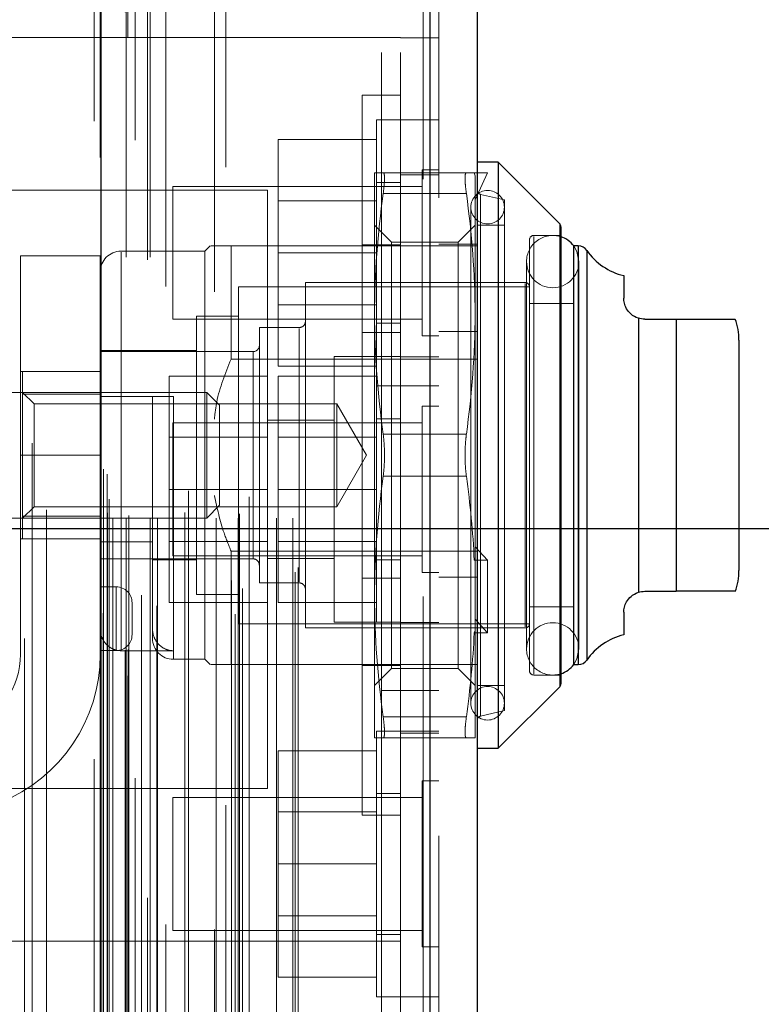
# Model space of a CAD drawing. Header units: inches. Extents: x 0.2 to 10.7, y 0.2 to 7.9.
# Tile 26 of 104: x 2.134 to 2.25, y 3.318 to 3.472. Entities that reach past the tile are written whole.
import ezdxf

# ---------------------------------------------------------------- set-up
doc = ezdxf.new("R2010")
doc.units = ezdxf.units.IN
doc.header["$MEASUREMENT"] = 0
doc.linetypes.add('HIDDEN', pattern=[0.07500000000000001, 0.05, -0.025])
doc.layers.add('DIMENSIONS', color=140, linetype='Continuous')
doc.styles.add('SLDTEXTSTYLE0', font='TXT', dxfattribs={"width": 0.7})
doc.dimstyles.new('SLDDIMSTYLE1', dxfattribs={"dimtxt": 0.0849609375, "dimasz": 0.13, "dimexe": 0, "dimexo": 0.0625, "dimgap": 0.021240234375, "dimtad": 0, "dimtih": 1, "dimtoh": 1, "dimlfac": 12, "dimrnd": 1e-09, "dimzin": 12, "dimdsep": 46, "dimtxsty": 'SLDTEXTSTYLE0', "dimsah": 1, "dimcen": 0.09, "dimadec": 0, "dimazin": 3, "dimtfac": 1, "dimtmove": 0, "dimatfit": 0, "dimfxl": 0, "dimfrac": 2, "dimtolj": 1, "dimtzin": 12, "dimarcsym": 0})
doc.dimstyles.new('SLDDIMSTYLE3', dxfattribs={"dimtxt": 0.18, "dimasz": 0.13, "dimexe": 0, "dimexo": 0.0625, "dimgap": 0, "dimtad": 0, "dimtih": 1, "dimtoh": 1, "dimdec": 0, "dimrnd": 1e-09, "dimzin": 0, "dimdsep": 46, "dimtxsty": 'Standard', "dimsah": 1, "dimcen": 0.09, "dimadec": 0, "dimazin": 0, "dimtfac": 0.13, "dimtdec": 0, "dimtofl": 0, "dimtmove": 0, "dimatfit": 3, "dimfxl": 0, "dimfrac": 2, "dimtolj": 1, "dimtzin": 0, "dimarcsym": 0})

# ---------------------------------------------------------------- blocks, each defined once
blk = doc.blocks.new('_D_11')
at = {"layer": 'DIMENSIONS'}
for p, q in [((2.351322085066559, 3.39245249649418), (2.351322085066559, 3.64245249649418)), ((2.053035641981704, 3.392452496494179), (2.476322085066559, 3.39245249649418)), ((2.157561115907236, 3.240619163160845), (2.47632208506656, 3.240619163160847)), ((2.35132208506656, 3.014391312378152), (2.35132208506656, 3.240619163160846)), ((2.466185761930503, 3.014391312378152), (2.35132208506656, 3.014391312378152)), ((2.619377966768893, 3.014391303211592), (2.59084787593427, 3.014391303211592)), ((2.59084787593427, 3.014391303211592), (2.59084787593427, 2.879360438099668)), ((2.871847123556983, 3.014391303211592), (2.900377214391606, 3.014391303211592)), ((2.900377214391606, 3.014391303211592), (2.900377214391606, 2.879360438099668)), ((2.59084787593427, 2.879360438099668), (2.619377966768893, 2.879360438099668)), ((2.900377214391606, 2.879360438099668), (2.871847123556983, 2.879360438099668))]:
    blk.add_line(p, q, dxfattribs=at)
for points in [[(2.351322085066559, 3.39245249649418), (2.371322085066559, 3.52245249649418), (2.331322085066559, 3.52245249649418)], [(2.35132208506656, 3.240619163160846), (2.33132208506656, 3.110619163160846), (2.37132208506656, 3.110619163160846)]]:
    blk.add_solid(points, dxfattribs=at)
at = {"layer": 'DIMENSIONS', "char_height": 0.08333333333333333, "attachment_point": 1, "style": 'SLDTEXTSTYLE0'}
for s, insert in [('1.82', (2.619377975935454, 3.140833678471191)), ('46.3', (2.619377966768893, 2.986782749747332))]:
    blk.add_mtext(s, dxfattribs=dict(at, insert=insert))
blk = doc.blocks.new('_D_12')
at = {"layer": 'DIMENSIONS'}
for p, q in [((1.981681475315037, 3.321098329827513), (1.981681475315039, 2.947317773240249)), ((2.133514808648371, 3.196619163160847), (2.133514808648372, 2.94731777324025)), ((1.410269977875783, 3.072317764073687), (1.38173988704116, 3.072317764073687)), ((1.38173988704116, 3.072317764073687), (1.38173988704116, 2.937286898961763)), ((1.662739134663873, 3.072317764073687), (1.691269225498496, 3.072317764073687)), ((1.691269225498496, 3.072317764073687), (1.691269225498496, 2.937286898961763)), ((1.981681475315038, 3.072317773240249), (1.77787214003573, 3.072317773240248)), ((2.133514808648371, 3.072317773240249), (2.383514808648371, 3.07231777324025)), ((1.38173988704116, 2.937286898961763), (1.410269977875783, 2.937286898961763)), ((1.691269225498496, 2.937286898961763), (1.662739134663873, 2.937286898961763))]:
    blk.add_line(p, q, dxfattribs=at)
for points in [[(1.981681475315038, 3.072317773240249), (1.851681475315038, 3.092317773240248), (1.851681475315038, 3.052317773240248)], [(2.133514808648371, 3.072317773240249), (2.263514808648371, 3.05231777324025), (2.263514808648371, 3.09231777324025)]]:
    blk.add_solid(points, dxfattribs=at)
at = {"layer": 'DIMENSIONS', "char_height": 0.08333333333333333, "attachment_point": 1, "style": 'SLDTEXTSTYLE0'}
for s, insert in [('1.82', (1.410269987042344, 3.198760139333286)), ('46.3', (1.410269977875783, 3.044709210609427))]:
    blk.add_mtext(s, dxfattribs=dict(at, insert=insert))

msp = doc.modelspace()

# ---------------------------------------------------------------- linework, layer by layer
at = {"color": 7, "linetype": 'HIDDEN', "lineweight": 18}
for p, q in [((2.150543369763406, 3.269389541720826), (2.150543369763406, 5.159665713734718)), ((2.150543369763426, 3.269389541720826), (2.150543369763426, 5.159665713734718)), ((2.145275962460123, 5.156331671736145), (2.145275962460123, 3.272723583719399)), ((2.150118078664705, 3.273393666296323), (2.150118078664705, 5.155661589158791)), ((2.150627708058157, 3.273483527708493), (2.150627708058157, 5.155571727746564)), ((2.134388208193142, 3.275211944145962), (2.134388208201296, 5.153848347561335)), ((2.134388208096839, 3.27522035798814), (2.134388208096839, 5.153846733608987)), ((2.151688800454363, 5.153351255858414), (2.151688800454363, 3.275675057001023)), ((2.152681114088, 3.274458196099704), (2.152681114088, 5.154597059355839)), ((2.146215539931, 5.150637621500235), (2.146215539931, 3.278417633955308)), ((2.146242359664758, 3.278207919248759), (2.146242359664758, 5.150847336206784)), ((2.146693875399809, 3.279171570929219), (2.146693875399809, 5.149883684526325)), ((2.146693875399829, 3.279171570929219), (2.146693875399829, 5.149883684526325)), ((2.155078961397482, 3.28036268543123), (2.155078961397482, 5.148694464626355)), ((2.165924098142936, 5.149109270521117), (2.165924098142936, 3.279950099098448)), ((2.167355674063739, 3.279021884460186), (2.167355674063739, 5.150033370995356)), ((2.196796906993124, 5.147247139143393), (2.196796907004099, 3.281808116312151)), ((2.196796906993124, 3.28180811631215), (2.196796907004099, 5.147247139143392)), ((2.197838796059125, 3.28180811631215), (2.197838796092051, 5.147247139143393)), ((2.152712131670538, 3.28200531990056), (2.152712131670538, 5.147049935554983)), ((2.168536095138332, 3.283055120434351), (2.168536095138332, 5.146003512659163)), ((2.166771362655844, 3.284324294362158), (2.166771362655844, 5.144730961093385)), ((2.199275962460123, 5.144301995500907), (2.199275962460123, 3.284753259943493)), ((2.137824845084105, 3.286484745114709), (2.137824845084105, 5.14254605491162)), ((2.176788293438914, 3.285626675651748), (2.176788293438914, 5.143428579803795)), ((2.177221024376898, 3.286357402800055), (2.177221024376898, 5.142697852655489)), ((2.148207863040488, 3.2940746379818), (2.148207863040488, 5.134980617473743)), ((2.148207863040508, 3.2940746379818), (2.148207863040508, 5.134980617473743)), ((2.150281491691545, 5.134980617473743), (2.150281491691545, 3.2940746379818)), ((2.150281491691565, 3.2940746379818), (2.150281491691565, 5.134980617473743)), ((2.154031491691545, 3.2940746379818), (2.154031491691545, 5.134980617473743)), ((2.154031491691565, 5.134980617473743), (2.154031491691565, 3.2940746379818)), ((2.155204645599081, 3.2940746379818), (2.155204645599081, 5.134980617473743)), ((2.164375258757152, 3.2940746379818), (2.164375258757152, 5.134980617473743)), ((2.167820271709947, 3.2940746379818), (2.167820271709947, 5.134980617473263)), ((2.173855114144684, 3.2940746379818), (2.173855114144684, 5.134980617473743)), ((2.176387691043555, 3.2940746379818), (2.176387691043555, 5.134980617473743)), ((2.176387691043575, 3.2940746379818), (2.176387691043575, 5.134980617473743)), ((2.147364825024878, 3.294907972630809), (2.147364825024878, 5.134147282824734)), ((2.147364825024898, 3.294907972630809), (2.147364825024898, 5.134147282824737)), ((2.150698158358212, 3.294491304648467), (2.150698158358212, 5.134563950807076)), ((2.153614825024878, 5.134563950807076), (2.153614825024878, 3.294491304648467)), ((2.159503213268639, 3.294991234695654), (2.159503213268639, 5.134105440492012)), ((2.168032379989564, 3.294738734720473), (2.168032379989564, 5.134319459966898)), ((2.147609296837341, 3.297069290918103), (2.147609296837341, 5.131985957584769)), ((2.156495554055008, 5.130414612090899), (2.156495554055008, 3.298626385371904)), ((2.160050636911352, 3.298369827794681), (2.160050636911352, 5.130685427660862)), ((2.160050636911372, 3.298369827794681), (2.160050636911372, 5.130685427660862)), ((2.169546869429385, 3.297440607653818), (2.169546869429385, 5.131614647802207)), ((2.164106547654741, 5.129585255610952), (2.164106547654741, 3.2994713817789)), ((2.14674722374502, 3.301760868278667), (2.14674722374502, 5.127294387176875)), ((2.146747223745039, 3.301760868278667), (2.146747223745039, 5.127294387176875)), ((2.147294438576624, 3.300987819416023), (2.147294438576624, 5.12806743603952)), ((2.147294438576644, 3.300987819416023), (2.147294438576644, 5.12806743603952)), ((2.135555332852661, 3.305851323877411), (2.135555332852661, 5.123203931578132)), ((2.190275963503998, 5.06198596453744), (2.190275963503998, 3.367069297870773)), ((2.190275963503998, 5.06198596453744), (2.190275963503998, 3.367069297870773)), ((2.190275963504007, 3.367069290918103), (2.190275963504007, 5.06198595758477)), ((2.190275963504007, 3.367069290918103), (2.190275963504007, 5.06198595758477)), ((2.193275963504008, 3.367069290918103), (2.193275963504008, 5.06198595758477)), ((2.19327596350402, 3.46943045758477), (2.11827596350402, 3.46943045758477)), ((2.19327596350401, 3.46938879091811), (2.19927596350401, 3.46938879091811)), ((2.187275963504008, 3.403947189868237), (2.187275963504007, 3.460363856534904)), ((2.193275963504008, 3.460363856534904), (2.187275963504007, 3.460363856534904)), ((2.189525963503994, 3.456513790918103), (2.189525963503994, 3.43568045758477)), ((2.193275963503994, 3.456513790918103), (2.189525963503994, 3.456513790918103)), ((2.199275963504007, 3.456513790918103), (2.193275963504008, 3.456513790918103)), ((2.189525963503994, 3.45343045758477), (2.174109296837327, 3.45343045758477)), ((2.174109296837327, 3.45343045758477), (2.174109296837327, 3.43568045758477)), ((2.189199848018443, 3.448238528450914), (2.189199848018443, 3.426092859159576)), ((2.203590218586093, 3.448238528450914), (2.190557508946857, 3.448238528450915)), ((2.199275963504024, 3.447888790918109), (2.193275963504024, 3.447888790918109)), ((2.196671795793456, 3.448701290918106), (2.196671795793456, 3.435680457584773)), ((2.199275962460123, 3.448701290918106), (2.196671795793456, 3.448701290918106)), ((2.204818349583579, 3.448238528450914), (2.204947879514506, 3.447749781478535)), ((2.204818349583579, 3.448238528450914), (2.206916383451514, 3.448238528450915)), ((2.206916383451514, 3.448238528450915), (2.204947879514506, 3.443974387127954)), ((2.193275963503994, 3.446722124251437), (2.189525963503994, 3.446722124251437)), ((2.204947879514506, 3.447749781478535), (2.204947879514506, 3.426092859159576)), ((2.172442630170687, 3.445472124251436), (2.089109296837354, 3.445472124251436)), ((2.157609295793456, 3.446097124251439), (2.157609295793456, 3.435680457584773)), ((2.196671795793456, 3.446097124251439), (2.157609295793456, 3.446097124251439)), ((2.172442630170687, 3.351722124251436), (2.172442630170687, 3.445472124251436)), ((2.203590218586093, 3.444957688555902), (2.190557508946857, 3.444957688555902)), ((2.203590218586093, 3.4449576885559), (2.190557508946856, 3.444957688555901)), ((2.209541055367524, 3.443973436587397), (2.205784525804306, 3.444840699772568)), ((2.205784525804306, 3.444803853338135), (2.205784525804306, 3.36309052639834)), ((2.189525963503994, 3.44384295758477), (2.174109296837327, 3.44384295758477)), ((2.209541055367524, 3.443973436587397), (2.209541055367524, 3.403947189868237)), ((2.204291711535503, 3.442825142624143), (2.204291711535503, 3.365069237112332)), ((2.218207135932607, 3.36766576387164), (2.218207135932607, 3.440228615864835)), ((2.191863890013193, 3.437372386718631), (2.189199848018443, 3.440036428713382)), ((2.204947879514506, 3.440036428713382), (2.202283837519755, 3.437372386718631)), ((2.209541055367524, 3.440036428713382), (2.205275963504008, 3.440036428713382)), ((2.191863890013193, 3.437372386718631), (2.191863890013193, 3.370521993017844)), ((2.202283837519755, 3.437372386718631), (2.191863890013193, 3.437372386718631)), ((2.199275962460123, 3.437055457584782), (2.205275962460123, 3.437055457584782)), ((2.202283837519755, 3.437372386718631), (2.202283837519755, 3.370521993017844)), ((2.21347806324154, 3.437739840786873), (2.21347806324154, 3.403947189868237)), ((2.21839932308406, 3.438396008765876), (2.214134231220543, 3.438396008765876)), ((2.214134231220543, 3.438249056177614), (2.214134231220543, 3.369645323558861)), ((2.162625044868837, 3.435935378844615), (2.149501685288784, 3.435935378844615)), ((2.149501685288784, 3.373306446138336), (2.149501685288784, 3.435784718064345)), ((2.157609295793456, 3.435680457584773), (2.157609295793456, 3.425263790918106)), ((2.16344525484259, 3.436755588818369), (2.162625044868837, 3.435935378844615)), ((2.162625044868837, 3.435935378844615), (2.162625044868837, 3.403947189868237)), ((2.166726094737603, 3.436755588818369), (2.166726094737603, 3.418981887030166)), ((2.166726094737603, 3.436755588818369), (2.205275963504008, 3.436755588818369)), ((2.189525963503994, 3.43568045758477), (2.174109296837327, 3.43568045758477)), ((2.174109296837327, 3.43568045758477), (2.174109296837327, 3.41793045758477)), ((2.187275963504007, 3.436905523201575), (2.193275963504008, 3.436905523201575)), ((2.189525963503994, 3.43568045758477), (2.189525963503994, 3.414847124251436)), ((2.196671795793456, 3.435680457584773), (2.196671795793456, 3.422659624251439)), ((2.220397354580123, 3.436755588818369), (2.220367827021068, 3.436755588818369)), ((2.221108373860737, 3.371138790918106), (2.221108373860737, 3.436755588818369)), ((2.222454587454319, 3.371841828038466), (2.222454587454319, 3.436052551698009)), ((2.133720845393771, 3.435198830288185), (2.133720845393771, 3.403948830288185)), ((2.146220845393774, 3.435198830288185), (2.133720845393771, 3.435198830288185)), ((2.146220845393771, 3.435198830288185), (2.146220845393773, 3.403948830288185)), ((2.213015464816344, 3.434294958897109), (2.213015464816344, 3.373599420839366)), ((2.221217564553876, 3.373599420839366), (2.221217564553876, 3.434294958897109)), ((2.1783730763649, 3.431014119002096), (2.1783730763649, 3.403947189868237)), ((2.212821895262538, 3.431014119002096), (2.1783730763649, 3.431014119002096)), ((2.167874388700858, 3.430357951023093), (2.167874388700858, 3.403947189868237)), ((2.21347806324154, 3.430357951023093), (2.167874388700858, 3.430357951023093)), ((2.212821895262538, 3.430865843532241), (2.212821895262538, 3.377028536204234)), ((2.174109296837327, 3.42751795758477), (2.189525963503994, 3.42751795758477)), ((2.220367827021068, 3.427733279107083), (2.21347806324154, 3.427733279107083)), ((2.157609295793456, 3.425263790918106), (2.196671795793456, 3.425263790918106)), ((2.161312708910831, 3.425764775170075), (2.161312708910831, 3.403947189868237)), ((2.167874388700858, 3.425764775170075), (2.161312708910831, 3.425764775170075)), ((2.189199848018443, 3.426092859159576), (2.189199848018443, 3.381801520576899)), ((2.204947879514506, 3.426092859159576), (2.204947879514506, 3.38772847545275)), ((2.230531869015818, 3.382468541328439), (2.230531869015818, 3.425425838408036)), ((2.236443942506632, 3.382621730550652), (2.236443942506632, 3.425272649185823)), ((2.171155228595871, 3.423960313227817), (2.171155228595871, 3.403947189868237)), ((2.177388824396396, 3.423960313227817), (2.171155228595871, 3.423960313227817)), ((2.177388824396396, 3.423814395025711), (2.177388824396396, 3.384079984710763)), ((2.187275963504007, 3.423196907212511), (2.193275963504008, 3.423196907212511)), ((2.189525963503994, 3.424638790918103), (2.193275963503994, 3.424638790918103)), ((2.199275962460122, 3.423346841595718), (2.205275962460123, 3.423346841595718)), ((2.196671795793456, 3.422659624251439), (2.199275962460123, 3.422659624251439)), ((2.161312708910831, 3.420351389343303), (2.146220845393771, 3.420351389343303)), ((2.170170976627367, 3.420187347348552), (2.146220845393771, 3.420187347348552)), ((2.170170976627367, 3.420149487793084), (2.170170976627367, 3.387744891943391)), ((2.166726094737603, 3.418981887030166), (2.205275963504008, 3.418981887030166)), ((2.182859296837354, 3.41943045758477), (2.182859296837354, 3.377763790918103)), ((2.19327596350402, 3.41943045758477), (2.182859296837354, 3.41943045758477)), ((2.199275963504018, 3.41938879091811), (2.193275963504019, 3.41938879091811)), ((2.146220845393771, 3.417073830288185), (2.133720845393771, 3.417073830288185)), ((2.134081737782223, 3.41707054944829), (2.134081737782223, 3.413513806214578)), ((2.134081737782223, 3.41707054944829), (2.146220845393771, 3.41707054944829)), ((2.189525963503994, 3.41793045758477), (2.174109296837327, 3.41793045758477)), ((2.172442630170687, 3.416347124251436), (2.157025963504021, 3.416347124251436)), ((2.157025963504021, 3.416347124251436), (2.157025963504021, 3.398597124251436)), ((2.189525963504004, 3.416347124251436), (2.174109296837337, 3.416347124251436)), ((2.174109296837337, 3.416347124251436), (2.174109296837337, 3.398597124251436)), ((2.189525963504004, 3.414847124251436), (2.189525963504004, 3.377763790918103)), ((2.189525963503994, 3.414847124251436), (2.193275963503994, 3.414847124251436)), ((2.193275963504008, 3.414847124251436), (2.199275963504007, 3.414847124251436)), ((2.162908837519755, 3.413789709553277), (2.130472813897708, 3.413789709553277)), ((2.135858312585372, 3.412013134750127), (2.134081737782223, 3.413789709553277)), ((2.134081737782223, 3.413513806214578), (2.146220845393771, 3.413513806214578)), ((2.134081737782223, 3.413513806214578), (2.134081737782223, 3.394380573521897)), ((2.149501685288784, 3.413133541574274), (2.157703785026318, 3.413133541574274)), ((2.154422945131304, 3.413133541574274), (2.154422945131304, 3.375239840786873)), ((2.157703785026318, 3.413133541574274), (2.157703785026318, 3.372104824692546)), ((2.162908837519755, 3.413789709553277), (2.162908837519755, 3.403947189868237)), ((2.164921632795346, 3.411776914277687), (2.162908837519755, 3.413789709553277)), ((2.135858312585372, 3.412013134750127), (2.135858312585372, 3.395881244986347)), ((2.183291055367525, 3.412013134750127), (2.135858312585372, 3.412013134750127)), ((2.164921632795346, 3.411776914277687), (2.164921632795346, 3.403947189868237)), ((2.183291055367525, 3.412013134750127), (2.183291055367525, 3.403947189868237)), ((2.187947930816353, 3.403947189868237), (2.183291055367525, 3.412013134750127)), ((2.196671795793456, 3.41161795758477), (2.196671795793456, 3.385576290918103)), ((2.199275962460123, 3.41161795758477), (2.196671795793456, 3.41161795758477)), ((2.182859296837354, 3.40943045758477), (2.172442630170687, 3.40943045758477)), ((2.193275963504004, 3.409638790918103), (2.189525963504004, 3.409638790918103)), ((2.157609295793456, 3.409013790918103), (2.157609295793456, 3.38818045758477)), ((2.196671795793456, 3.409013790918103), (2.157609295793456, 3.409013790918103)), ((2.172442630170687, 3.406759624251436), (2.157025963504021, 3.406759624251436)), ((2.189525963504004, 3.406759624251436), (2.174109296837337, 3.406759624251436)), ((2.203590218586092, 3.40722802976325), (2.190557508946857, 3.40722802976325)), ((2.203590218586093, 3.40722802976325), (2.190557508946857, 3.40722802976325)), ((2.133720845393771, 3.372698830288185), (2.133720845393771, 3.403948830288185)), ((2.146220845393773, 3.403948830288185), (2.133720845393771, 3.403948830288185)), ((2.146220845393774, 3.403948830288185), (2.133720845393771, 3.403948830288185)), ((2.146220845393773, 3.403948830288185), (2.146220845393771, 3.372698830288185)), ((2.161312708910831, 3.403947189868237), (2.161312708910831, 3.3821296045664)), ((2.162625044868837, 3.403947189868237), (2.162625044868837, 3.371959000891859)), ((2.162908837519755, 3.403947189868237), (2.162908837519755, 3.394104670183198)), ((2.164921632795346, 3.403947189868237), (2.164921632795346, 3.396117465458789)), ((2.167874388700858, 3.403947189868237), (2.167874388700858, 3.377536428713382)), ((2.171155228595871, 3.403947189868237), (2.171155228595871, 3.383934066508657)), ((2.1783730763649, 3.403947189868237), (2.1783730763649, 3.376880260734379)), ((2.183291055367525, 3.403947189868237), (2.183291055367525, 3.395881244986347)), ((2.183291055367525, 3.395881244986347), (2.187947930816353, 3.403947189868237)), ((2.187275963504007, 3.34753052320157), (2.187275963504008, 3.403947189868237)), ((2.209541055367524, 3.403947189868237), (2.209541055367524, 3.363920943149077)), ((2.21347806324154, 3.403947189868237), (2.21347806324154, 3.370154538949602)), ((2.203590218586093, 3.400666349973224), (2.190557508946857, 3.400666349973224)), ((2.203590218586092, 3.400666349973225), (2.190557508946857, 3.400666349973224)), ((2.172442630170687, 3.398597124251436), (2.157025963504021, 3.398597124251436)), ((2.157025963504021, 3.398597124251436), (2.157025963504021, 3.380847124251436)), ((2.189525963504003, 3.398597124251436), (2.174109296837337, 3.398597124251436)), ((2.174109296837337, 3.398597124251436), (2.174109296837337, 3.380847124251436)), ((2.134081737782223, 3.394104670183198), (2.135858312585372, 3.395881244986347)), ((2.135858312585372, 3.395881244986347), (2.183291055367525, 3.395881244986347)), ((2.162908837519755, 3.394104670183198), (2.164921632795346, 3.396117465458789)), ((2.130472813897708, 3.394104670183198), (2.162908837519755, 3.394104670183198)), ((2.134081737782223, 3.394380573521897), (2.134081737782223, 3.390823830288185)), ((2.134081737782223, 3.394380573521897), (2.146220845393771, 3.394380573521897)), ((2.146220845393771, 3.390823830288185), (2.133720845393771, 3.390823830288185)), ((2.146220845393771, 3.390356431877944), (2.154422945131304, 3.390356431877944)), ((2.157025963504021, 3.390434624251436), (2.172442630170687, 3.390434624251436)), ((2.174109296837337, 3.390434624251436), (2.189525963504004, 3.390434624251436)), ((2.206916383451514, 3.387484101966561), (2.204947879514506, 3.38961617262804)), ((2.146220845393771, 3.387707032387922), (2.170170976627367, 3.387707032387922)), ((2.157609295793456, 3.38818045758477), (2.196671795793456, 3.38818045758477)), ((2.166726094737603, 3.388912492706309), (2.166726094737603, 3.371138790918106)), ((2.166726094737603, 3.388912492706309), (2.205275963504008, 3.388912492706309)), ((2.172442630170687, 3.387763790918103), (2.182859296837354, 3.387763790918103)), ((2.204818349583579, 3.387484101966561), (2.204947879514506, 3.38772847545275)), ((2.204947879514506, 3.378251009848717), (2.204947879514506, 3.38772847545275)), ((2.154422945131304, 3.387542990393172), (2.161312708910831, 3.387542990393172)), ((2.189525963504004, 3.38755545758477), (2.193275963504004, 3.38755545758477)), ((2.204818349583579, 3.387484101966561), (2.206916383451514, 3.387484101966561)), ((2.206916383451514, 3.376118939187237), (2.206916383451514, 3.387484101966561)), ((2.187275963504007, 3.384697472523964), (2.193275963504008, 3.384697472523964)), ((2.196671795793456, 3.385576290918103), (2.199275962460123, 3.385576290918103)), ((2.199275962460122, 3.384847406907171), (2.205275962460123, 3.384847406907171)), ((2.148720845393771, 3.383323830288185), (2.146220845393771, 3.383323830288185)), ((2.148720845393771, 3.373323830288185), (2.148720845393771, 3.383323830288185)), ((2.148720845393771, 3.383323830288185), (2.148720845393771, 3.373323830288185)), ((2.171155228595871, 3.383934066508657), (2.177388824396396, 3.383934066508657)), ((2.161312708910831, 3.3821296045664), (2.167874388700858, 3.3821296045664)), ((2.189199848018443, 3.381801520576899), (2.189199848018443, 3.35965585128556)), ((2.151220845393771, 3.375823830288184), (2.151220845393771, 3.380823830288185)), ((2.172442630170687, 3.380847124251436), (2.157025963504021, 3.380847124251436)), ((2.189525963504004, 3.380847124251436), (2.174109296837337, 3.380847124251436)), ((2.21347806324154, 3.380161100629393), (2.220367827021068, 3.380161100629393)), ((2.167874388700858, 3.377536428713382), (2.21347806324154, 3.377536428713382)), ((2.1783730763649, 3.376880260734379), (2.212821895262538, 3.376880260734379)), ((2.182859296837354, 3.377763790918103), (2.19327596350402, 3.377763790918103)), ((2.193275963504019, 3.377722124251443), (2.199275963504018, 3.377722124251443)), ((2.206916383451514, 3.376118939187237), (2.204947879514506, 3.378251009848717)), ((2.204947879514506, 3.376363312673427), (2.204947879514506, 3.378251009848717)), ((2.204818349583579, 3.376118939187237), (2.204947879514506, 3.376363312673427)), ((2.204818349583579, 3.376118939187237), (2.206916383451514, 3.376118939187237)), ((2.204947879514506, 3.376363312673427), (2.204947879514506, 3.35965585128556)), ((2.148720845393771, 3.373323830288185), (2.146220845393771, 3.373323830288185)), ((2.149501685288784, 3.373306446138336), (2.157703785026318, 3.373306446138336)), ((2.157703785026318, 3.371959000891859), (2.162625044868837, 3.371959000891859)), ((2.162625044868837, 3.371959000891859), (2.16344525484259, 3.371138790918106)), ((2.166726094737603, 3.371138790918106), (2.199275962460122, 3.371138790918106)), ((2.187275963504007, 3.3709888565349), (2.193275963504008, 3.3709888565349)), ((2.199275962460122, 3.371138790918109), (2.205275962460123, 3.371138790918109)), ((2.220367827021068, 3.371138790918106), (2.220397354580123, 3.371138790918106)), ((2.189199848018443, 3.367857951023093), (2.191863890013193, 3.370521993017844)), ((2.191863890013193, 3.370521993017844), (2.202283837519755, 3.370521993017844)), ((2.202283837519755, 3.370521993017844), (2.204947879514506, 3.367857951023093)), ((2.214134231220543, 3.3694983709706), (2.21839932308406, 3.3694983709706)), ((2.205275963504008, 3.367857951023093), (2.209541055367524, 3.367857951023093)), ((2.190275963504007, 3.297069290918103), (2.190275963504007, 3.367069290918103)), ((2.190275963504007, 3.367069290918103), (2.199275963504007, 3.367069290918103)), ((2.193275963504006, 3.31313879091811), (2.193275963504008, 3.367069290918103)), ((2.205784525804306, 3.363053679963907), (2.209541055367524, 3.363920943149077)), ((2.203590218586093, 3.362936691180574), (2.190557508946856, 3.362936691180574)), ((2.203590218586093, 3.362936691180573), (2.190557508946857, 3.362936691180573)), ((2.189525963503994, 3.360722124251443), (2.189525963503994, 3.339888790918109)), ((2.193275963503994, 3.360722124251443), (2.189525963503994, 3.360722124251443)), ((2.199275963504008, 3.360722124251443), (2.193275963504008, 3.360722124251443)), ((2.193275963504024, 3.36038879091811), (2.199275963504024, 3.36038879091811)), ((2.203590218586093, 3.35965585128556), (2.190557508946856, 3.35965585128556)), ((2.189525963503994, 3.357638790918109), (2.174109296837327, 3.357638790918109)), ((2.174109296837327, 3.357638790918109), (2.174109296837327, 3.339888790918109)), ((2.196671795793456, 3.352909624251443), (2.196671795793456, 3.339888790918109)), ((2.199275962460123, 3.352909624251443), (2.196671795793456, 3.352909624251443)), ((2.089109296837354, 3.351722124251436), (2.172442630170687, 3.351722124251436)), ((2.193275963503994, 3.350930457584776), (2.189525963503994, 3.350930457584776)), ((2.157609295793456, 3.350305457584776), (2.157609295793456, 3.339888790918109)), ((2.196671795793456, 3.350305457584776), (2.157609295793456, 3.350305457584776)), ((2.189525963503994, 3.348051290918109), (2.174109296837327, 3.348051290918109)), ((2.187275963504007, 3.34753052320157), (2.193275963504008, 3.34753052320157)), ((2.157609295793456, 3.339888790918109), (2.157609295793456, 3.329472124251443)), ((2.189525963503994, 3.339888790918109), (2.174109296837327, 3.339888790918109)), ((2.174109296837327, 3.339888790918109), (2.174109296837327, 3.322138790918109)), ((2.189525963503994, 3.339888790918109), (2.189525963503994, 3.319055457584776)), ((2.196671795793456, 3.339888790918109), (2.196671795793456, 3.326867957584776)), ((2.174109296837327, 3.331726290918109), (2.189525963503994, 3.331726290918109)), ((2.157609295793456, 3.329472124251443), (2.196671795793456, 3.329472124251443)), ((2.11827596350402, 3.327763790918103), (2.19327596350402, 3.327763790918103)), ((2.189525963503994, 3.328847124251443), (2.193275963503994, 3.328847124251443)), ((2.196671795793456, 3.326867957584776), (2.199275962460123, 3.326867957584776)), ((2.189525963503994, 3.322138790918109), (2.174109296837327, 3.322138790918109)), ((2.189525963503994, 3.319055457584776), (2.193275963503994, 3.319055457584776)), ((2.193275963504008, 3.319055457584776), (2.199275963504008, 3.319055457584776))]:
    msp.add_line(p, q, dxfattribs=at)
at = {"color": 7, "linetype": 'Continuous', "lineweight": 25}
for p, q in [((2.146317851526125, 5.156331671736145), (2.146317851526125, 3.272723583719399)), ((2.197838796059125, 5.147247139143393), (2.197838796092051, 3.28180811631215)), ((2.205275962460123, 5.144301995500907), (2.205275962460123, 3.284753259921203)), ((2.20855680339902, 3.449878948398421), (2.205275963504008, 3.449878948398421)), ((2.218207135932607, 3.440228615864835), (2.20855680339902, 3.449878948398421)), ((2.20855680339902, 3.449878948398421), (2.20855680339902, 3.403947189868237)), ((2.218207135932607, 3.440228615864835), (2.218207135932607, 3.403947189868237)), ((2.21839932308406, 3.439764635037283), (2.21839932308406, 3.403947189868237)), ((2.220367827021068, 3.436755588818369), (2.220367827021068, 3.403947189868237)), ((2.221108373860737, 3.436755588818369), (2.220397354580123, 3.436755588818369)), ((2.221108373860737, 3.436755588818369), (2.221108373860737, 3.403947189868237)), ((2.222454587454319, 3.436052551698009), (2.222454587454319, 3.403947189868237)), ((2.228241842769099, 3.432104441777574), (2.228241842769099, 3.428553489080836)), ((2.230531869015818, 3.425425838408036), (2.230531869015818, 3.382468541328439)), ((2.231522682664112, 3.425272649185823), (2.236443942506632, 3.425272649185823)), ((2.236443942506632, 3.425272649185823), (2.236443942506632, 3.382621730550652)), ((2.246286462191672, 3.421991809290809), (2.246286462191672, 3.403947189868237)), ((2.20855680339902, 3.403947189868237), (2.20855680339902, 3.358015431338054)), ((2.218207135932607, 3.403947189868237), (2.218207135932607, 3.36766576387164)), ((2.21839932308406, 3.403947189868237), (2.21839932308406, 3.368129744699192)), ((2.220367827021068, 3.403947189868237), (2.220367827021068, 3.371138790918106)), ((2.221108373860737, 3.403947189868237), (2.221108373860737, 3.371138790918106)), ((2.222454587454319, 3.403947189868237), (2.222454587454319, 3.371841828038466)), ((2.246286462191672, 3.403947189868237), (2.246286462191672, 3.385902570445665)), ((2.231522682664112, 3.382621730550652), (2.236443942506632, 3.382621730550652)), ((2.228241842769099, 3.379340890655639), (2.228241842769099, 3.375789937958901)), ((2.220397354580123, 3.371138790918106), (2.221108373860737, 3.371138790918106)), ((2.20855680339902, 3.358015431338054), (2.218207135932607, 3.367665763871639)), ((2.205275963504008, 3.358015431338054), (2.20855680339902, 3.358015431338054))]:
    msp.add_line(p, q, dxfattribs=at)
at = {"color": 7, "linetype": 'HIDDEN', "lineweight": 18, "flags": 128}
for points in [[(2.137824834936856, 3.286485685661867), (2.137824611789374, 4.137290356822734), (2.137824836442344, 5.14256996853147)], [(2.137812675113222, 3.295398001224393), (2.137812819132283, 4.199413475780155), (2.137812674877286, 5.133655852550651)], [(2.221217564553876, 3.434294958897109), (2.220905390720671, 3.435864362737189), (2.220397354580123, 3.436755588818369)], [(2.220397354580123, 3.371138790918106), (2.220905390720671, 3.372030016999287), (2.221217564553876, 3.373599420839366)]]:
    msp.add_lwpolyline(points, dxfattribs=at)
at = {"color": 7, "linetype": 'HIDDEN', "lineweight": 18}
for centre, radius, start, end in [((2.206916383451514, 3.442825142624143), 0.00262467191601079, 0, 180), ((2.205932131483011, 3.445480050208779), 0.0006561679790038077, 180.0000000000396, 256.9999999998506), ((2.206916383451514, 3.442825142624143), 0.00262467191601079, 180, 0), ((2.21711651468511, 3.434294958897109), 0.004101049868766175, 71.77194722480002, 180), ((2.214134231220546, 3.437739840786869), 0.0006561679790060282, 90.00000000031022, 179.9999999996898), ((2.149501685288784, 3.432654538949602), 0.00328083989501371, 90, 180), ((2.21711651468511, 3.434294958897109), 0.004101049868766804, 180, 0), ((2.212821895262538, 3.430357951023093), 0.0006561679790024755, 0, 90), ((2.177388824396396, 3.424944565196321), 0.0009842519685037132, 270.0000000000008, 2.585154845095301e-11), ((2.170170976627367, 3.421171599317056), 0.0009842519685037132, 270.0000000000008, 0), ((2.170170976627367, 3.386722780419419), 0.0009842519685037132, 359.9999999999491, 90), ((2.148720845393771, 3.380823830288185), 0.002499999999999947, 0, 90), ((2.177388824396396, 3.382949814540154), 0.0009842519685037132, 359.999999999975, 90), ((2.212821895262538, 3.377536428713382), 0.0006561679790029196, 270.0000000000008, 0), ((2.21711651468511, 3.373599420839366), 0.004101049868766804, 0, 180), ((2.148720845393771, 3.375823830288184), 0.002499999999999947, 270.0000000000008, 0), ((2.157703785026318, 3.375239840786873), 0.003280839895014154, 180.0000000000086, 270.0000000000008), ((2.121220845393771, 3.372698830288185), 0.01250000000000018, 292.0193813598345, 0), ((2.121220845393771, 3.372698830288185), 0.02500000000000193, 292.0193813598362, 0), ((2.21711651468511, 3.373599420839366), 0.004101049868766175, 180, 288.2280527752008), ((2.214134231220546, 3.370154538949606), 0.0006561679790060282, 180.000000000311, 269.9999999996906), ((2.206916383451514, 3.365069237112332), 0.00262467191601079, 0, 180), ((2.206916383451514, 3.365069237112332), 0.00262467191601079, 180, 0), ((2.205932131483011, 3.362414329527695), 0.0006561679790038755, 103.0000000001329, 179.9999999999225)]:
    msp.add_arc(centre, radius, start, end, dxfattribs=at)
at = {"color": 7, "linetype": 'Continuous', "lineweight": 25}
for centre, radius, start, end in [((2.217743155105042, 3.439764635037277), 0.0006561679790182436, 5.041051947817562e-10, 44.99999999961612), ((2.21711651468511, 3.434294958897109), 0.004101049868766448, 36.86989764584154, 71.77194722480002), ((2.221108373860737, 3.435115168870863), 0.001640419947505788, 34.84990457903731, 90), ((2.230531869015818, 3.441676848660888), 0.009842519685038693, 214.8499045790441, 256.5458794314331), ((2.236443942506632, 3.421991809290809), 0.009842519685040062, 2.585154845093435e-12, 19.60811917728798), ((2.236443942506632, 3.385902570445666), 0.009842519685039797, 340.2500112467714, 359.9999999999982), ((2.230531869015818, 3.366217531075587), 0.009842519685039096, 103.4541205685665, 145.1500954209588), ((2.21711651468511, 3.373599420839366), 0.004101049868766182, 288.2280527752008, 323.1301023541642), ((2.221108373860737, 3.372779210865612), 0.001640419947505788, 270.0000000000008, 325.1500954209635), ((2.217743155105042, 3.368129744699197), 0.0006561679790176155, 315.0000000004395, 359.9999999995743)]:
    msp.add_arc(centre, radius, start, end, dxfattribs=at)
at = {"color": 7, "linetype": 'HIDDEN', "lineweight": 18}
for points in [[(2.189199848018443, 3.448238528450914), (2.189199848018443, 3.448238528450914), (2.189701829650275, 3.448238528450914), (2.190557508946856, 3.448238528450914)], [(2.203590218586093, 3.448238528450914), (2.204188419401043, 3.448238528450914), (2.204618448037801, 3.448238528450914), (2.204818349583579, 3.448238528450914)], [(2.189199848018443, 3.426092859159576), (2.189199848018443, 3.432405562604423), (2.189701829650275, 3.438691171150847), (2.190557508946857, 3.444957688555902)], [(2.204947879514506, 3.426092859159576), (2.204947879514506, 3.432405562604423), (2.204445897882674, 3.438691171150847), (2.203590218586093, 3.444957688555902)], [(2.190557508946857, 3.40722802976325), (2.189701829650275, 3.413494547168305), (2.189199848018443, 3.419780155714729), (2.189199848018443, 3.426092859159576)], [(2.203590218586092, 3.40722802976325), (2.204445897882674, 3.413494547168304), (2.204947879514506, 3.419780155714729), (2.204947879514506, 3.426092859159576)], [(2.190557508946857, 3.400666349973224), (2.189701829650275, 3.394399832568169), (2.189199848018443, 3.388114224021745), (2.189199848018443, 3.381801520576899)], [(2.204818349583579, 3.38748410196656), (2.204618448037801, 3.39189282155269), (2.204188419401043, 3.396285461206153), (2.203590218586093, 3.400666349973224)], [(2.189199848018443, 3.381801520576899), (2.189199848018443, 3.375488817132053), (2.189701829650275, 3.369203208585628), (2.190557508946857, 3.362936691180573)], [(2.203590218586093, 3.362936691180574), (2.204188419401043, 3.367317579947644), (2.204618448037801, 3.371710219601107), (2.204818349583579, 3.376118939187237)], [(2.190557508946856, 3.35965585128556), (2.189701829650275, 3.35965585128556), (2.189199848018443, 3.35965585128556), (2.189199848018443, 3.35965585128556)], [(2.204947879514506, 3.35965585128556), (2.204947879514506, 3.35965585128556), (2.204445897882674, 3.35965585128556), (2.203590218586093, 3.35965585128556)]]:
    msp.add_open_spline(points, degree=3, dxfattribs=at)
for points, knots in [([(2.190557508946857, 3.448238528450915), (2.190625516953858, 3.448238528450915), (2.190676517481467, 3.448164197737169), (2.190746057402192, 3.447868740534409), (2.190763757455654, 3.447646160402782), (2.19076386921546, 3.447075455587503), (2.190746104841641, 3.446719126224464), (2.190677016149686, 3.445912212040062), (2.190625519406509, 3.445455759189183), (2.190557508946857, 3.444957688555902)], [0, 0, 0, 0, 0.2500000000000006, 0.2500000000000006, 0.5000000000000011, 0.5000000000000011, 0.7500000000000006, 0.7500000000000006, 1, 1, 1, 1]), ([(2.203590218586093, 3.444957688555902), (2.203522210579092, 3.445455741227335), (2.203471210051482, 3.445907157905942), (2.203401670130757, 3.446717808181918), (2.203383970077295, 3.447072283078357), (2.203383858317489, 3.447643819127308), (2.203401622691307, 3.447867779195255), (2.203470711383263, 3.448162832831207), (2.203522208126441, 3.448238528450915), (2.203590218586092, 3.448238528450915)], [0, 0, 0, 0, 0.25, 0.25, 0.5, 0.5, 0.75, 0.75, 1, 1, 1, 1]), ([(2.16353777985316, 3.436755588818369), (2.163592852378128, 3.436755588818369), (2.163716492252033, 3.436755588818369), (2.165135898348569, 3.436755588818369), (2.166352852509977, 3.436755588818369), (2.166726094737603, 3.436755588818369)], [0, 0, 0, 0, 0.3576770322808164, 0.8029982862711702, 1, 1, 1, 1]), ([(2.166726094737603, 3.418981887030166), (2.165829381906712, 3.416783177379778), (2.164589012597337, 3.413741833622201), (2.164211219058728, 3.410497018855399), (2.164106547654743, 3.409598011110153)], [0, 0, 0, 0, 0.7229401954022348, 1, 1, 1, 1]), ([(2.146220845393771, 3.413133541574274), (2.146220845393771, 3.413133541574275), (2.146300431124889, 3.413133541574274), (2.146617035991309, 3.413133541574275), (2.146851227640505, 3.413133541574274), (2.147750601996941, 3.413133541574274), (2.148612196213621, 3.413133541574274), (2.149501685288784, 3.413133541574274)], [0, 0, 0, 0, 0.2499999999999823, 0.2499999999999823, 0.4999999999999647, 0.4999999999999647, 1, 1, 1, 1]), ([(2.190557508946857, 3.40722802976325), (2.190625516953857, 3.406729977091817), (2.190676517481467, 3.406204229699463), (2.190746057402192, 3.405098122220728), (2.190763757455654, 3.404521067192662), (2.190763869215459, 3.403378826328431), (2.190746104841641, 3.402798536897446), (2.190677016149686, 3.401696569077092), (2.190625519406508, 3.401164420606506), (2.190557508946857, 3.400666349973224)], [0, 0, 0, 0, 0.25, 0.25, 0.5, 0.5, 0.75, 0.75, 1, 1, 1, 1]), ([(2.203590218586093, 3.400666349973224), (2.203522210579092, 3.401164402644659), (2.203471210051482, 3.401690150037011), (2.203401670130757, 3.402796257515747), (2.203383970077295, 3.403373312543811), (2.203383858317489, 3.404515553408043), (2.203401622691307, 3.405095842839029), (2.203470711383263, 3.406197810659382), (2.203522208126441, 3.406729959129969), (2.203590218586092, 3.40722802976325)], [0, 0, 0, 0, 0.25, 0.25, 0.5, 0.5, 0.75, 0.75, 1, 1, 1, 1]), ([(2.164106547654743, 3.397658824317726), (2.164543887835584, 3.395670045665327), (2.165200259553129, 3.392685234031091), (2.166344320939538, 3.389856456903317), (2.166726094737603, 3.388912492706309)], [0, 0, 0, 0, 0.6662995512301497, 0.9999999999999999, 0.9999999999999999, 0.9999999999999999, 0.9999999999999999]), ([(2.149501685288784, 3.373306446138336), (2.149057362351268, 3.373306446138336), (2.148620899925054, 3.373400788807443), (2.14781686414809, 3.373757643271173), (2.147451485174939, 3.374021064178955), (2.146854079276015, 3.3746625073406), (2.146617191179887, 3.375045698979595), (2.146302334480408, 3.375864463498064), (2.146220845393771, 3.376305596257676), (2.146220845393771, 3.376749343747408)], [0, 0, 0, 0, 0.25, 0.25, 0.5, 0.5, 0.75, 0.75, 1, 1, 1, 1]), ([(2.157703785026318, 3.373306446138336), (2.157259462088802, 3.373306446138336), (2.156822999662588, 3.373400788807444), (2.156018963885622, 3.373757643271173), (2.155653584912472, 3.374021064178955), (2.155056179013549, 3.3746625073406), (2.15481929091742, 3.375045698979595), (2.154504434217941, 3.375864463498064), (2.154422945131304, 3.376305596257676), (2.154422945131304, 3.376749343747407)], [0, 0, 0, 0, 0.25, 0.25, 0.5, 0.5, 0.75, 0.75, 1, 1, 1, 1]), ([(2.16353777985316, 3.371138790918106), (2.163592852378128, 3.371138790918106), (2.163716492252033, 3.371138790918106), (2.165135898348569, 3.371138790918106), (2.166352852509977, 3.371138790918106), (2.166726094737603, 3.371138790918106)], [0, 0, 0, 0, 0.3576770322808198, 0.8029982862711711, 1, 1, 1, 1]), ([(2.190557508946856, 3.362936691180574), (2.190625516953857, 3.36243863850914), (2.190676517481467, 3.361987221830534), (2.190746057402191, 3.361176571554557), (2.190763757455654, 3.360822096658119), (2.190763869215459, 3.360250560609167), (2.190746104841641, 3.36002660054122), (2.190677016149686, 3.359731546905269), (2.190625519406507, 3.359655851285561), (2.190557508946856, 3.359655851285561)], [0, 0, 0, 0, 0.2499999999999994, 0.2499999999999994, 0.4999999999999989, 0.4999999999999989, 0.7499999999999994, 0.7499999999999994, 1, 1, 1, 1]), ([(2.203590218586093, 3.359655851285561), (2.203522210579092, 3.359655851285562), (2.203471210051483, 3.359730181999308), (2.203401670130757, 3.360025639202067), (2.203383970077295, 3.360248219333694), (2.20338385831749, 3.360818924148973), (2.203401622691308, 3.361175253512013), (2.203470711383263, 3.361982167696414), (2.203522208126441, 3.362438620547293), (2.203590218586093, 3.362936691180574)], [0, 0, 0, 0, 0.25, 0.25, 0.5, 0.5, 0.75, 0.75, 1, 1, 1, 1])]:
    msp.add_open_spline(points, degree=3, knots=knots, dxfattribs=at)
at = {"color": 7, "linetype": 'Continuous', "lineweight": 25}
for points, knots in [([(2.230531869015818, 3.425425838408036), (2.230081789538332, 3.425568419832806), (2.229696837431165, 3.425797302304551), (2.22907754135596, 3.426328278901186), (2.228844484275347, 3.426628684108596), (2.228508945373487, 3.427213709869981), (2.228401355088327, 3.427504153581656), (2.228267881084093, 3.428053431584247), (2.228241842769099, 3.428311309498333), (2.228241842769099, 3.428553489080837)], [0, 0, 0, 0, 0.25, 0.25, 0.5, 0.5, 0.75, 0.75, 1, 1, 1, 1]), ([(2.236443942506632, 3.425272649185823), (2.237242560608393, 3.425272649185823), (2.238836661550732, 3.425272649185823), (2.24114122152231, 3.425272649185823), (2.243398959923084, 3.425272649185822), (2.245093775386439, 3.425272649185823), (2.245716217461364, 3.425272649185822), (2.24565090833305, 3.425272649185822), (2.245629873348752, 3.425272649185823)], [0, 0, 0, 0, 0.106975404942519, 0.213530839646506, 0.3566164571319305, 0.5735303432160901, 0.8626412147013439, 1, 1, 1, 1]), ([(2.228241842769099, 3.379340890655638), (2.228241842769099, 3.379582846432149), (2.228267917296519, 3.379839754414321), (2.228399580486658, 3.38038424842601), (2.228506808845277, 3.380676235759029), (2.228843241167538, 3.381264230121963), (2.229076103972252, 3.381564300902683), (2.229693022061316, 3.382094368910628), (2.230081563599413, 3.382325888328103), (2.230531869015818, 3.382468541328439)], [0, 0, 0, 0, 0.25, 0.25, 0.5, 0.5, 0.75, 0.75, 1, 1, 1, 1]), ([(2.245629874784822, 3.382621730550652), (2.245648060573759, 3.382621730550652), (2.245691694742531, 3.382621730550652), (2.245118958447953, 3.382621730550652), (2.243801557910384, 3.382621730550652), (2.241635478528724, 3.382621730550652), (2.239202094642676, 3.382621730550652), (2.237303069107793, 3.382621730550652), (2.236443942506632, 3.382621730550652)], [0, 0, 0, 0, 0.1596258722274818, 0.3829991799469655, 0.6077260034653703, 0.7457164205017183, 0.8849611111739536, 0.9999999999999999, 0.9999999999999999, 0.9999999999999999, 0.9999999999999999])]:
    msp.add_open_spline(points, degree=3, knots=knots, dxfattribs=at)
for points in [[(2.231522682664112, 3.425272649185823), (2.231177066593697, 3.425272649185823), (2.230841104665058, 3.425327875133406), (2.230531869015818, 3.425425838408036)], [(2.230531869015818, 3.382468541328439), (2.230840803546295, 3.382566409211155), (2.231177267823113, 3.382621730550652), (2.231522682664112, 3.382621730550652)]]:
    msp.add_open_spline(points, degree=3, dxfattribs=at)

# ---------------------------------------------------------------- dimensions: what is measured, and where the dimension line sits
at = {"layer": 'DIMENSIONS'}
for base, p1, p2, angle, picture, middle in [((2.35132208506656, 3.39245249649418), (2.107561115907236, 3.240619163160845), (2.003035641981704, 3.392452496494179), 90.0000000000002, '_D_11', (2.351322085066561, 3.014391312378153)), ((1.981681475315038, 3.072317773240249), (2.133514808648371, 3.246619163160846), (1.981681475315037, 3.371098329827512), 1.675813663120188e-13, '_D_12', (1.536504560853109, 3.072317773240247))]:
    dim = msp.add_linear_dim(base=base, p1=p1, p2=p2, angle=angle, dimstyle='SLDDIMSTYLE1', dxfattribs=at)
    dim.commit()
    dim.dimension.update_dxf_attribs({"geometry": picture, "text_midpoint": middle, "dimtype": 160})

# ---------------------------------------------------------------- leaders
msp.add_leader([(1.990633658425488, 3.382997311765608), (2.153073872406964, 2.673365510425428), (2.045663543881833, 2.673365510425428)], dimstyle='SLDDIMSTYLE3', dxfattribs=at)

doc.saveas('drawing.dxf')
